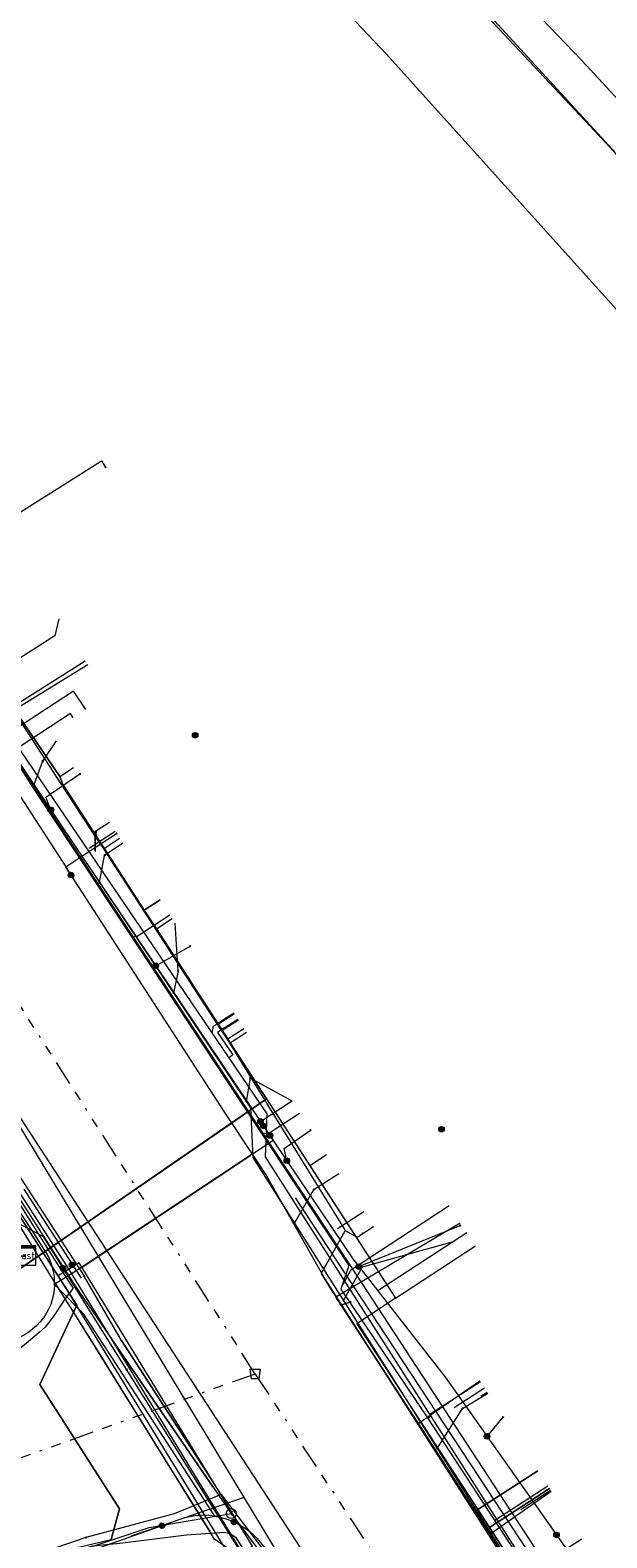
# Model space of a CAD drawing. Header units: metres. Extents: x 154975 to 155642, y 461260 to 461877.
# Tile 66 of 95: x 155297 to 155321, y 461719 to 461781. Entities that reach past the tile are written whole.
import ezdxf
from ezdxf.enums import TextEntityAlignment as Align
from ezdxf.lldxf.tags import DXFTag

# ---------------------------------------------------------------- set-up
doc = ezdxf.new("R2010")
doc.units = ezdxf.units.M
doc.linetypes.add('RI-OVERIG-SO', pattern=[17, 5, -2, 2, -2, 0, -2, 2, -2])
for name, color, linetype, lineweight, true_color in [('B-WE-KL-DATA-G', 3, 'KL-DATA-SO', 18, 0x00ff00), ('B-WE-KL-DATA_DUCT-G', 3, 'Continuous', 18, 0x00ff00), ('B-WE-KL-DATA_HULPSTUK-S', 3, 'Continuous', 18, 0x00ff00), ('B-WE-KL-DATA_KABELBED-G', 3, 'Continuous', 18, 0x00ff00), ('B-WE-KL-DATA_MANTELBUIS-G', 3, 'Continuous', 18, 0x00ff00), ('B-WE-KL-ET_LS-G', 1, 'KL-LS-SO', 18, 0xff0000), ('B-WE-KL-ET_LS-S', 1, 'Continuous', 18, 0xff0000), ('B-WE-KL-ET_LS_KABELBED-G', 1, 'Continuous', 18, 0xff0000), ('B-WE-KL-ET_LS_MANTELBUIS-G', 1, 'Continuous', 18, 0xff0000), ('B-WE-KL-ET_MS-G', 1, 'KL-MS-SO', 18, 0xff0000), ('B-WE-KL-ET_MS_MANTELBUIS-G', 1, 'Continuous', 18, 0xff0000), ('B-WE-KL-GAS_LD-G', 30, 'KL-GAS_LD-SO', 18, 0xff7f00), ('B-WE-KL-GAS_LD_HULPSTUK-S', 30, 'Continuous', 18, 0xff7f00), ('B-WE-KL-GAS_LD_MANTELBUIS-G', 30, 'Continuous', 18, 0xff7f00), ('B-WE-KL-WATER-G', 5, 'KL-WATER-SO', 18, 0x0000ff), ('B-WE-KL-WATER_HULPSTUK-S', 5, 'Continuous', 18, 0x0000ff), ('B-WE-KL-WATER_MANTELBUIS-G', 5, 'Continuous', 18, 0x0000ff), ('B-WE-RI-VRIJVERVAL-G', 6, 'RI-OVERIG-SO', 18, 0xff00ff), ('B-WE-RI-VRIJVERVAL_HULPSTUK-S', 6, 'Continuous', 18, 0xff00ff), ('V-WE-KL-WATER-G', 5, 'V-KL-WATER-SO', 18, 0x0000ff)]:
    doc.layers.add(name, color=color, linetype=linetype, lineweight=lineweight, true_color=true_color)
doc.styles.add('NLCS-ISO', font='NLCS-ISO.ttf')
tags = doc.linetypes.add('KL-DATA-SO', pattern='A,4,-1,[101,NLCS.SHX,S=0.5,R=0,X=0,Y=0],-1,4,-1,["D",Standard,S=1,R=0,X=-0.25,Y=-0.5],-1.5', length=12.5).pattern_tags.tags
tags[18] = DXFTag(74, 10)
tags = doc.linetypes.add('KL-GAS_LD-SO', pattern='A,4,-1,[69,NLCS.SHX,S=0.5,R=0,X=0,Y=0],-1,4,-1,["L",Standard,S=1,R=0,X=0.25,Y=-0.5],-2', length=13).pattern_tags.tags
tags[18] = DXFTag(74, 10)
tags = doc.linetypes.add('KL-LS-SO', pattern='A,4,-1,[103,NLCS.SHX,S=0.75,R=0,X=0,Y=0],-1,4,-1,["L",Standard,S=1,R=0,X=0,Y=-0.5],-2', length=13).pattern_tags.tags
tags[18] = DXFTag(74, 10)
tags = doc.linetypes.add('KL-MS-SO', pattern='A,4,-1,[103,NLCS.SHX,S=0.75,R=0,X=0,Y=0],-1,4,-1,["M",Standard,S=1,R=0,X=0,Y=-0.5],-2', length=13).pattern_tags.tags
tags[18] = DXFTag(74, 10)
doc.linetypes.add('KL-WATER-SO', pattern='A,7,-0.5,[168,NLCS.SHX,S=0.75,R=0,X=0.75,Y=0],-2', length=9.5)
doc.linetypes.add('V-KL-WATER-SO', pattern='A,3.5,[24,NLCS.SHX,S=0.5,R=0,X=0,Y=0],3.5,-0.5,[168,NLCS.SHX,S=0.75,R=0,X=0.75,Y=0],-2', length=9.5)

# ---------------------------------------------------------------- blocks, each defined once
blk = doc.blocks.new('SKL-WTB_HULP_T STUK-SO')
at = {"color": 0, "linetype": 'ByBlock', "lineweight": 18}
blk.add_circle((0, 0), 1, dxfattribs=at)
at = {"color": 0, "linetype": 'ByBlock', "lineweight": -2, "style": 'NLCS-ISO'}
blk.add_text('T', height=1, dxfattribs=at).set_placement((0, 0), align=Align.MIDDLE_CENTER)
at = {"color": 0, "linetype": 'ByBlock', "lineweight": 18, "style": 'NLCS-ISO', "flags": 1}
for tag, p in [('TYPE', (1.5, 0)), ('OMSCHRIJVING', (1.5, -3)), ('LABEL', (1.5, -1.5))]:
    blk.add_attdef(tag, p, '', height=1, dxfattribs=at)
blk = doc.blocks.new('SKL-WTB_HULP_KAST-SO')
at = {"color": 0, "linetype": 'ByBlock', "lineweight": 18}
for points in [[(-2, 2), (2, 2), (2, 1.68), (-2, 1.68)], [(-2, 1.52), (2, 1.52), (2, -2), (-2, -2)]]:
    blk.add_lwpolyline(points, close=True, dxfattribs=at)
at = {"color": 0, "linetype": 'ByBlock', "lineweight": 18, "style": 'NLCS-ISO'}
blk.add_text('kast', height=1.5, dxfattribs=at).set_placement((0, 0), align=Align.MIDDLE_CENTER)
at = {"color": 0, "linetype": 'ByBlock', "lineweight": 18, "style": 'NLCS-ISO', "flags": 1}
for tag, p in [('TYPE', (2.5, 0)), ('OMSCHRIJVING', (2.5, -3)), ('LABEL', (2.5, -1.5))]:
    blk.add_attdef(tag, p, '', height=1, dxfattribs=at)
blk = doc.blocks.new('SKL-WTB_HULP_OVERIG-SO')
at = {"color": 0, "linetype": 'ByBlock', "lineweight": 18}
for points in [[(-0.14, 0.14), (0.14, -0.14)], [(0.14, 0.14), (-0.14, -0.14)]]:
    blk.add_lwpolyline(points, dxfattribs=at)
at = {"color": 0, "linetype": 'ByBlock', "lineweight": 18, "style": 'NLCS-ISO', "flags": 1}
for tag, p in [('TYPE', (1.5, 0)), ('OMSCHRIJVING', (1.5, -3)), ('LABEL', (1.5, -1.5))]:
    blk.add_attdef(tag, p, '', height=1, dxfattribs=at)
blk = doc.blocks.new('SKL-WTB_HULP_MOF-SO')
at = {"linetype": 'ByBlock', "lineweight": 18}
h = blk.add_hatch(color=0, dxfattribs=at)
h.dxf.hatch_style = 1
h.paths.add_polyline_path([(-0.5625, 0, 1), (0.5625, 0, 1)])
at = {"color": 0, "linetype": 'ByBlock', "lineweight": 18}
blk.add_circle((0, 0), 0.5625, dxfattribs=at)
at = {"color": 0, "linetype": 'ByBlock', "lineweight": 18, "style": 'NLCS-ISO', "flags": 1}
for tag, p in [('TYPE', (1.5, 0)), ('OMSCHRIJVING', (1.5, -3)), ('LABEL', (1.5, -1.5))]:
    blk.add_attdef(tag, p, '', height=1, dxfattribs=at)
blk = doc.blocks.new('SRI-HULP_AFVOER_OPVANG-SO')
at = {"color": 0, "linetype": 'ByBlock', "lineweight": 18}
blk.add_lwpolyline([(-0.75, -1), (-1, 1), (1, 1), (0.75, -1)], close=True, dxfattribs=at)
at = {"color": 0, "linetype": 'ByBlock', "lineweight": 18, "style": 'NLCS-ISO', "flags": 1}
for tag, p in [('TYPE', (1.5, 0)), ('OMSCHRIJVING', (1.5, -3)), ('LABEL', (1.5, -1.5))]:
    blk.add_attdef(tag, p, '', height=1, dxfattribs=at)
blk = doc.blocks.new('SKL-ET_LS_MAST-SO')
for p, q in [((-0.05, 2.07), (0.05, 2.07)), ((-0.05, -2), (0.05, -2))]:
    blk.add_line(p, q)
for points in [[(-0.18, 1.76), (-0.22, 1.76), (-0.22, 1.84), (-0.18, 1.84), (-0.18, 1.79)], [(-0.18, 1.49), (-0.22, 1.49), (-0.22, 1.57), (-0.18, 1.57), (-0.18, 1.52)], [(-0.18, 1.79), (-0.05, 1.79)], [(-0.18, 1.76), (-0.05, 1.76)], [(-0.18, 1.52), (-0.05, 1.52)], [(-0.18, 1.49), (-0.05, 1.49)], [(-0.05, -2), (-0.05, 2.07)], [(0.05, -2), (0.05, 2.07)], [(0.18, 1.92), (0.05, 1.92)], [(0.18, 1.89), (0.05, 1.89)], [(0.18, 1.66), (0.05, 1.66)], [(0.18, 1.63), (0.05, 1.63)], [(0.18, 1.39), (0.05, 1.39)], [(0.18, 1.36), (0.05, 1.36)], [(0.18, 1.89), (0.22, 1.89), (0.22, 1.97), (0.18, 1.97), (0.18, 1.92)], [(0.18, 1.63), (0.22, 1.63), (0.22, 1.71), (0.18, 1.71), (0.18, 1.66)], [(0.18, 1.36), (0.22, 1.36), (0.22, 1.44), (0.18, 1.44), (0.18, 1.39)]]:
    blk.add_lwpolyline(points)

msp = doc.modelspace()

# ---------------------------------------------------------------- linework, layer by layer
at = {"layer": 'B-WE-KL-DATA-G', "ltscale": 0.2, "flags": 128}
for points in [[(155297.024, 461730.873), (155296.747, 461730.825), (155296.828, 461730.358), (155306.8, 461737.229), (155298.529, 461750), (155298.4, 461750.318), (155292.53, 461758.996), (155281.638, 461775.787), (155274.345, 461787.086), (155276.063, 461788.205)], [(155297.024, 461730.873), (155296.747, 461730.825), (155296.828, 461730.358), (155306.8, 461737.229), (155298.529, 461750), (155298.4, 461750.318), (155292.53, 461758.996), (155283.38, 461773.102), (155283.982, 461773.497)], [(155297.024, 461730.873), (155296.747, 461730.825), (155296.828, 461730.358), (155306.8, 461737.229), (155298.529, 461750), (155298.4, 461750.318), (155292.53, 461758.996), (155286.816, 461767.805), (155287.444, 461768.219)], [(155297.024, 461730.873), (155296.747, 461730.825), (155296.828, 461730.358), (155306.8, 461737.229), (155298.529, 461750), (155298.4, 461750.318), (155292.53, 461758.996), (155287.356, 461766.972), (155287.989, 461767.388)], [(155297.024, 461730.873), (155296.747, 461730.825), (155296.828, 461730.358), (155306.8, 461737.229), (155298.529, 461750), (155298.4, 461750.318), (155292.53, 461758.996), (155290.088, 461762.76), (155290.741, 461763.183)], [(155297.024, 461730.873), (155296.747, 461730.825), (155296.828, 461730.358), (155306.8, 461737.229), (155298.529, 461750), (155298.4, 461750.318), (155296.482, 461753.153), (155299.435, 461755.021)], [(155299.541, 461754.853), (155296.523, 461753.005)], [(155296.523, 461753.005), (155296.529, 461752.995), (155299.75, 461748.016)], [(155297.024, 461730.873), (155296.747, 461730.825), (155296.828, 461730.358), (155306.8, 461737.229), (155298.529, 461750), (155298.4, 461750.318), (155298.967, 461750.689)], [(155288.109, 461750), (155293.722, 461741.155), (155317.609, 461704.505), (155347.881, 461658.297), (155347.434, 461655.514), (155350.091, 461651.137), (155376.202, 461612.756), (155397.767, 461579.618), (155399.429, 461577.314)], [(155300.421, 461748.454), (155299.75, 461748.016)], [(155299.75, 461748.016), (155300.173, 461747.39)], [(155300.173, 461747.39), (155300.834, 461747.822)], [(155300.173, 461747.39), (155304.136, 461741.285), (155304.814, 461740.241)], [(155302.475, 461745.31), (155301.835, 461744.896), (155306.8, 461737.229), (155296.828, 461730.358), (155296.747, 461730.825), (155297.024, 461730.873)], [(155291.394, 461741.239), (155294.94, 461735.773), (155295.815, 461734.425), (155296.847, 461732.834), (155298.209, 461730.686), (155298.476, 461730.265), (155298.952, 461729.543), (155298.599, 461729.09), (155298.5, 461728.939), (155298.135, 461728.387), (155297.813, 461727.965), (155297.57, 461727.74), (155296.274, 461726.649), (155296.036, 461726.508), (155292.983, 461725.45), (155266.823, 461716.069), (155253.49, 461711.416), (155249.526, 461710.003)], [(155305.495, 461740.687), (155304.814, 461740.241)], [(155297.024, 461730.873), (155296.747, 461730.825), (155296.828, 461730.358), (155306.8, 461737.229), (155304.995, 461740.016), (155305.656, 461740.448)], [(155297.024, 461730.873), (155296.747, 461730.825), (155296.828, 461730.358), (155306.8, 461737.229), (155305.321, 461739.512), (155305.984, 461739.946)], [(155304.814, 461740.241), (155305.203, 461739.653)], [(155305.203, 461739.653), (155305.881, 461740.096)], [(155305.203, 461739.653), (155307.12, 461736.524), (155309.991, 461731.894)], [(155297.024, 461730.873), (155296.747, 461730.825), (155296.828, 461730.358), (155306.8, 461737.229), (155308.553, 461734.522), (155309.236, 461734.968)], [(155297.024, 461730.873), (155296.747, 461730.825), (155296.828, 461730.358), (155306.8, 461737.229), (155312.035, 461729.145), (155315.279, 461731.266)], [(155309.608, 461729.189), (155314.663, 461732.2)], [(155309.991, 461731.894), (155310.475, 461731.62), (155311.135, 461732.051)], [(155309.991, 461731.894), (155309.016, 461730.143), (155309.467, 461729.411), (155309.608, 461729.189)], [(155309.822, 461728.851), (155309.608, 461729.189)], [(155310.207, 461728.991), (155309.822, 461728.851)], [(155438.756, 461536.298), (155437.885, 461536.446), (155437.578, 461536.841), (155437.506, 461537.923), (155437.227, 461538.347), (155435.789, 461540.529), (155435.128, 461541.492), (155434.223, 461542.637), (155433.482, 461543.54), (155432.898, 461544.262), (155432.503, 461544.752), (155432.067, 461545.367), (155431.445, 461546.286), (155430.473, 461547.749), (155421.939, 461560.88), (155416.037, 461569.982), (155414.528, 461572.203), (155411.056, 461577.515), (155410.278, 461578.705), (155405.301, 461586.32), (155405.226, 461586.437), (155400.372, 461593.896), (155395.216, 461601.819), (155392.507, 461605.983), (155392.498, 461605.995), (155388.121, 461612.719), (155388.08, 461612.773), (155387.978, 461612.909), (155383.512, 461619.829), (155383.494, 461619.856), (155381.975, 461622.146), (155381.954, 461622.177), (155377.525, 461628.889), (155377.512, 461628.908), (155371.135, 461638.77), (155371.106, 461638.816), (155368.589, 461642.658), (155361.996, 461652.722), (155358.251, 461658.44), (155358.202, 461658.513), (155356.514, 461660.999), (155356.471, 461661.065), (155351.698, 461668.404), (155351.664, 461668.457), (155350.092, 461670.856), (155350.022, 461670.963), (155346.257, 461676.763), (155346.224, 461676.814), (155345.113, 461678.492), (155345.089, 461678.529), (155339.005, 461687.869), (155338.938, 461687.971), (155334.314, 461694.935), (155334.299, 461694.958), (155330.763, 461700.242), (155330.202, 461701.399), (155329.348, 461702.918), (155328.861, 461703.329), (155327.843, 461704.944), (155326.348, 461707.148), (155324.573, 461707.04), (155324.351, 461707.029), (155324.142, 461707.148), (155323.969, 461707.308), (155323.753, 461707.489), (155323.058, 461708.592), (155322.993, 461708.674), (155322.858, 461708.842), (155318.526, 461715.368), (155318.522, 461715.374), (155315.918, 461719.478), (155315.869, 461719.555), (155312.962, 461724.032), (155312.952, 461724.047), (155309.822, 461728.851), (155310.207, 461728.991)], [(155309.822, 461728.851), (155312.952, 461724.047)], [(155312.952, 461724.047), (155315.458, 461725.777)], [(155312.952, 461724.047), (155312.962, 461724.032), (155315.869, 461719.555)], [(155317.818, 461722.128), (155315.382, 461720.553), (155324.235, 461706.866), (155325.875, 461707.927), (155332.565, 461697.188), (155324.674, 461690.582)], [(155318.286, 461721.404), (155315.853, 461719.825), (155324.235, 461706.866), (155325.875, 461707.927), (155332.565, 461697.188), (155324.674, 461690.582)], [(155315.869, 461719.555), (155318.356, 461721.296)], [(155274.283, 461710.162), (155274.898, 461710.379), (155286.326, 461714.449), (155296.954, 461718.173), (155299.375, 461718.955), (155299.697, 461719.071), (155300.137, 461719.117), (155300.837, 461719.191), (155303.553, 461719.53), (155305.086, 461719.635), (155305.321, 461719.584), (155305.545, 461719.434), (155306.446, 461718.026), (155308.226, 461715.292)], [(155318.522, 461715.374), (155315.918, 461719.478), (155315.869, 461719.555)]]:
    msp.add_lwpolyline(points, dxfattribs=at)
at = {"layer": 'B-WE-KL-DATA_DUCT-G', "ltscale": 0.2, "flags": 128}
msp.add_lwpolyline([(155257.38, 461703.639), (155259.263, 461704.307), (155266.741, 461707.131), (155267.484, 461707.407), (155277.377, 461711.051), (155277.475, 461710.772), (155288.212, 461715.024), (155299.054, 461718.999), (155300.487, 461719.334), (155300.835, 461720.586), (155297.594, 461725.636), (155299.095, 461728.854), (155291.469, 461740.747), (155287.459, 461746.968), (155278.097, 461761.36), (155273.746, 461767.971), (155272.067, 461770.819), (155267.744, 461777.522), (155261.374, 461787.678), (155258.037, 461792.892), (155254.656, 461797.924), (155252.533, 461801.265), (155248.441, 461807.422)], dxfattribs=at)
msp.add_lwpolyline([(155257.38, 461703.639), (155259.263, 461704.307), (155266.741, 461707.131), (155267.484, 461707.407), (155277.377, 461711.051), (155277.475, 461710.772), (155288.212, 461715.024), (155299.054, 461718.999), (155300.487, 461719.334), (155300.835, 461720.586), (155297.594, 461725.636), (155299.095, 461728.854), (155291.469, 461740.747), (155287.459, 461746.968), (155278.097, 461761.36), (155273.746, 461767.971), (155272.067, 461770.819), (155267.744, 461777.522), (155261.374, 461787.678), (155258.037, 461792.892), (155254.656, 461797.924), (155252.533, 461801.265), (155248.441, 461807.422)], dxfattribs=at)
at = {"layer": 'B-WE-KL-DATA_KABELBED-G', "ltscale": 0.2, "flags": 128}
for points in [[(155241.175, 461842.978), (155243.305, 461839.512), (155251.007, 461826.663), (155254.761, 461819.718), (155260.711, 461806.664), (155266.751, 461796.417), (155271.786, 461787.902), (155271.814, 461787.86), (155272.773, 461786.39), (155280.213, 461775.055), (155295.858, 461750.965), (155296.481, 461750), (155298.643, 461746.653), (155298.857, 461746.322), (155305.085, 461736.681), (155306.215, 461734.984), (155306.8, 461734.106), (155309.182, 461729.893), (155323.691, 461707.212)], [(155263.867, 461834.977), (155264.485, 461834.361), (155271.626, 461826.899), (155306.032, 461791.967), (155339.839, 461755.063), (155350.966, 461742.463), (155351.727, 461741.697)], [(155547.793, 461429.458), (155547.294, 461430.352), (155532.474, 461456.753), (155508.198, 461500), (155506.684, 461502.692), (155504.365, 461506.585), (155500, 461513.915), (155475.307, 461555.386), (155470.677, 461563.221), (155440.313, 461615.003), (155410.884, 461661.906), (155378.694, 461706.959), (155343.859, 461750), (155320.733, 461775.882), (155306.04, 461791.565), (155303.283, 461794.687), (155269.166, 461827.78), (155264.867, 461832.132)], [(155298.194, 461729.699), (155298.194, 461729.804), (155298.183, 461729.996), (155298.156, 461730.187), (155298.115, 461730.376), (155298.058, 461730.56), (155297.987, 461730.739), (155297.902, 461730.912), (155297.803, 461731.078), (155297.278, 461731.886), (155296.841, 461732.558), (155288.59, 461745.251), (155287.208, 461747.421), (155285.566, 461750), (155283.515, 461753.221), (155278.413, 461761.236), (155277.562, 461762.573), (155272.652, 461770.286), (155272.652, 461770.286), (155272.05, 461771.231), (155263.136, 461785.058), (155261.506, 461787.586), (155261.185, 461788.083), (155252.462, 461801.614)], [(155272.067, 461788.094), (155273.055, 461786.589), (155273.676, 461785.681), (155280.714, 461775.385), (155282.552, 461772.576), (155282.935, 461771.991), (155285.724, 461767.727), (155286.051, 461767.229), (155288.42, 461763.607), (155296.41, 461751.395), (155297.348, 461750), (155298.041, 461748.97), (155299.306, 461747.088), (155302.298, 461742.64), (155306.553, 461736.312), (155307.066, 461735.549), (155307.066, 461735.548)], [(155292.048, 461758.071), (155300.098, 461763.143), (155300.258, 461762.889)], [(155296.482, 461753.153), (155299.435, 461755.021)], [(155296.482, 461753.153), (155298.4, 461750.318)], [(155298.041, 461748.97), (155297.831, 461749.49), (155299.224, 461750.426)], [(155298.4, 461750.318), (155298.967, 461750.689)], [(155298.4, 461750.318), (155298.529, 461750), (155301.835, 461744.896)], [(155298.857, 461746.322), (155298.643, 461746.653), (155299.306, 461747.088), (155300.711, 461748.011)], [(155301.835, 461744.896), (155302.475, 461745.31)], [(155301.835, 461744.896), (155302.325, 461744.139)], [(155302.325, 461744.139), (155302.968, 461744.555)], [(155302.325, 461744.139), (155304.995, 461740.016)], [(155302.297, 461742.64), (155302.298, 461742.64), (155303.698, 461743.437)], [(155291.469, 461740.747), (155297.731, 461730.98)], [(155304.995, 461740.016), (155305.656, 461740.448)], [(155304.995, 461740.016), (155305.321, 461739.512)], [(155305.321, 461739.512), (155305.984, 461739.946)], [(155305.321, 461739.512), (155306.8, 461737.229)], [(155305.104, 461736.06), (155306.8, 461737.229)], [(155306.552, 461736.312), (155306.553, 461736.312), (155307.813, 461737.137)], [(155306.8, 461737.229), (155308.553, 461734.522)], [(155298.948, 461731.818), (155305.104, 461736.06)], [(155307.623, 461734.72), (155307.52, 461735.212), (155308.578, 461735.964)], [(155307.066, 461735.548), (155306.228, 461734.993), (155306.215, 461734.984), (155299.143, 461730.296), (155298.733, 461730.038), (155298.241, 461729.729), (155298.194, 461729.699)], [(155307.066, 461735.548), (155307.623, 461734.72), (155310.334, 461730.691), (155310.339, 461730.685), (155310.547, 461730.419), (155314.068, 461725.917), (155315.752, 461723.525), (155318.569, 461719.525), (155318.97, 461718.955)], [(155299.307, 461730.404), (155306.158, 461734.946)], [(155308.553, 461734.522), (155309.236, 461734.968)], [(155308.553, 461734.522), (155312.035, 461729.145)], [(155296.715, 461732.184), (155297.278, 461731.886), (155297.724, 461731.65), (155298.733, 461730.038), (155304.852, 461720.262), (155305.987, 461718.449)], [(155298.93, 461728.62), (155298.371, 461729.52), (155298.241, 461729.729), (155298.194, 461729.804), (155296.715, 461732.184)], [(155310.547, 461730.419), (155314.656, 461732.096)], [(155297.731, 461730.98), (155298.948, 461731.818)], [(155296.828, 461730.358), (155297.731, 461730.98)], [(155297.731, 461730.98), (155299.095, 461728.854), (155297.594, 461725.636)], [(155312.035, 461729.145), (155315.279, 461731.266)], [(155298.194, 461729.699), (155298.18, 461729.492), (155298.149, 461729.287), (155298.1, 461729.086), (155298.034, 461728.889), (155297.951, 461728.699), (155297.853, 461728.517), (155297.739, 461728.343), (155297.611, 461728.18), (155297.47, 461728.029), (155297.316, 461727.89), (155297.15, 461727.765), (155296.975, 461727.654), (155296.791, 461727.559), (155296.599, 461727.48), (155252.919, 461711.599)], [(155298.194, 461729.699), (155298.371, 461729.52), (155299.346, 461728.532), (155304.563, 461720.478), (155304.683, 461720.292)], [(155312.035, 461729.145), (155310.463, 461728.097), (155315.382, 461720.553)], [(155304.48, 461719.691), (155304.09, 461720.318), (155298.93, 461728.62)], [(155298.932, 461728.617), (155302.836, 461722.336), (155303.58, 461721.139), (155304.48, 461719.691)], [(155299.346, 461728.532), (155304.563, 461720.478)], [(155299.565, 461727.598), (155302.836, 461722.336), (155303.58, 461721.139)], [(155297.594, 461725.636), (155300.835, 461720.586)], [(155315.752, 461723.525), (155316.407, 461724.31)], [(155315.382, 461720.553), (155317.818, 461722.128)], [(155315.853, 461719.825), (155318.286, 461721.404)], [(155300.835, 461720.586), (155300.487, 461719.334)], [(155315.853, 461719.825), (155315.382, 461720.553)], [(155304.682, 461720.292), (155304.485, 461720.314), (155304.288, 461720.323), (155304.09, 461720.318), (155303.882, 461720.299), (155303.675, 461720.266), (155303.472, 461720.217), (155303.272, 461720.155), (155277.926, 461711.209)], [(155304.682, 461720.292), (155304.852, 461720.262), (155305.101, 461720.199), (155305.344, 461720.114), (155305.578, 461720.009), (155305.802, 461719.883), (155306.015, 461719.739), (155306.214, 461719.577), (155306.398, 461719.398), (155306.566, 461719.203), (155306.716, 461718.995), (155308.102, 461716.888), (155308.927, 461715.633), (155310.526, 461713.2), (155315.688, 461705.35), (155315.898, 461705.03), (155321.028, 461697.228), (155327.966, 461686.332), (155338.742, 461669.411), (155339.023, 461668.97), (155339.816, 461667.724)], [(155319.014, 461714.938), (155315.853, 461719.825)], [(155305.987, 461718.449), (155304.688, 461719.358), (155304.48, 461719.691)], [(155318.569, 461719.525), (155318.97, 461718.955), (155319.602, 461719.368)]]:
    msp.add_lwpolyline(points, dxfattribs=at)
at = {"layer": 'B-WE-KL-DATA_MANTELBUIS-G', "ltscale": 0.2, "flags": 128}
for points in [[(155298.948, 461731.818), (155305.104, 461736.06)], [(155299.307, 461730.404), (155306.158, 461734.946)], [(155298.932, 461728.617), (155302.836, 461722.336), (155303.58, 461721.139), (155304.48, 461719.691)], [(155299.346, 461728.532), (155304.563, 461720.478)], [(155299.346, 461728.532), (155304.563, 461720.478)], [(155299.565, 461727.598), (155302.836, 461722.336), (155303.58, 461721.139)], [(155297.594, 461725.636), (155300.835, 461720.586)]]:
    msp.add_lwpolyline(points, dxfattribs=at)
at = {"layer": 'B-WE-KL-ET_LS-G', "ltscale": 0.2, "flags": 128}
for points in [[(155229.023, 461838.281), (155229.758, 461838.765), (155242.873, 461818.84), (155246.957, 461812.831), (155252.731, 461803.98), (155258.159, 461807.521), (155273.279, 461786.734), (155280.927, 461775.321), (155291.819, 461758.53), (155295.662, 461752.287), (155296.567, 461751.155), (155297.272, 461750.027), (155310.198, 461730.469), (155325.025, 461707.76), (155326.006, 461706.115), (155331.737, 461697.091), (155337.791, 461688.192), (155341.722, 461682.232), (155352.655, 461665.057), (155353.823, 461663.545), (155359.279, 461655.016), (155370.099, 461639.269), (155378.376, 461625.864), (155385.514, 461614.858), (155394.094, 461601.714), (155399.192, 461593.635), (155412.291, 461574.206), (155421.138, 461559.576), (155421.984, 461558.216), (155431.813, 461544.148), (155438.912, 461535.339), (155448.615, 461522.615), (155448.9, 461522.531), (155451.753, 461520.209), (155455.621, 461516.902), (155463.594, 461506.267), (155471.478, 461496.941), (155474.878, 461492.079), (155482.353, 461482.574), (155490.259, 461472.64), (155492.956, 461469.433), (155494.883, 461469.735), (155503.931, 461456.968), (155521.037, 461434.853), (155520.714, 461434.606), (155522.913, 461430.894), (155522.77, 461430.024), (155523.09, 461429.501)], [(155540.102, 461443.223), (155538.12, 461446.457), (155532.929, 461456.087), (155526.1, 461468.367), (155522.59, 461475.089), (155514.161, 461490.328), (155508.71, 461500.4), (155501.884, 461512.103), (155489.767, 461533.971), (155477.607, 461555.813), (155465.314, 461577.582), (155452.772, 461599.226), (155440.105, 461620.575), (155426.54, 461641.669), (155419.007, 461652.792), (155412.712, 461662.382), (155403.129, 461676.61), (155398.738, 461683.005), (155392.258, 461691.974), (155383.782, 461702.945), (155377.984, 461710.028), (155368.292, 461722.653), (155358.338, 461735.001), (155352.647, 461742.041), (155347.96, 461747.234), (155336.361, 461760.913), (155330.857, 461766.984), (155324.132, 461774.5), (155319.604, 461779.396), (155316.982, 461782.137), (155309.832, 461789.773), (155302.384, 461797.488), (155291.264, 461808.437), (155284.787, 461815.143), (155272.755, 461826.127), (155266.791, 461831.915)], [(155293.83, 461755.167), (155295.621, 461752.258), (155296.526, 461751.126), (155297.23, 461750), (155310.143, 461730.462), (155309.815, 461729.501), (155313.357, 461724.244), (155324.03, 461707.916), (155324.993, 461707.716), (155325.963, 461706.089), (155331.695, 461697.064), (155337.887, 461687.954), (155341.68, 461682.205), (155352.614, 461665.028), (155353.751, 461663.556), (155355.041, 461661.548), (155359.237, 461654.988), (155370.057, 461639.242), (155378.334, 461625.837), (155382.898, 461618.8), (155386.238, 461613.658), (155393.725, 461602.189), (155399.292, 461593.398), (155412.247, 461574.182), (155412.939, 461572.523), (155413.206, 461572.115)], [(155298.954, 461752.712), (155298.845, 461752.879), (155296.401, 461751.283)], [(155302.878, 461744.692), (155301.55, 461743.826), (155301.328, 461743.8)], [(155314.531, 461706.996), (155313.245, 461708.894), (155293.722, 461741.155)], [(155308.141, 461736.635), (155306.857, 461735.796), (155306.579, 461735.854)], [(155314.216, 461732.884), (155310.205, 461730.263), (155309.899, 461729.687), (155309.88, 461729.693)], [(155315.483, 461725.738), (155313.47, 461724.436), (155313.357, 461724.244)], [(155305.893, 461721.043), (155301.309, 461719.476)], [(155318.222, 461721.502), (155316.062, 461720.105)]]:
    msp.add_lwpolyline(points, dxfattribs=at)
at = {"layer": 'B-WE-KL-ET_LS_KABELBED-G', "ltscale": 0.2, "flags": 128}
msp.add_lwpolyline([(155419.007, 461652.792), (155412.712, 461662.382), (155403.129, 461676.61), (155398.738, 461683.005), (155392.258, 461691.974), (155383.782, 461702.945), (155377.984, 461710.028), (155368.292, 461722.653), (155358.338, 461735.001), (155352.647, 461742.041), (155347.96, 461747.234), (155336.361, 461760.913), (155330.857, 461766.984), (155324.132, 461774.5), (155319.604, 461779.396), (155316.982, 461782.137), (155309.832, 461789.773), (155302.384, 461797.488), (155291.264, 461808.437), (155284.787, 461815.143), (155272.755, 461826.127), (155266.791, 461831.915)], dxfattribs=at)
at = {"layer": 'B-WE-KL-ET_LS_MANTELBUIS-G', "ltscale": 0.2, "flags": 128}
msp.add_lwpolyline([(155305.369, 461718.551), (155306.223, 461719.073), (155299.193, 461730.571), (155298.339, 461730.049), (155305.369, 461718.551)], dxfattribs=at)
at = {"layer": 'B-WE-KL-ET_MS-G', "ltscale": 0.2, "flags": 128}
for points in [[(155249.172, 461840.739), (155284.424, 461808.388), (155311.652, 461779.673), (155338.381, 461750), (155343.091, 461744.652), (155345.65, 461741.7), (155348.193, 461738.735), (155352.179, 461734.021), (155356.944, 461728.275), (155360.737, 461723.612), (155363.795, 461719.79), (155365.6, 461717.608), (155368.099, 461714.529), (155371.502, 461710.244), (155374.851, 461705.915), (155376.504, 461703.735), (155378.265, 461701.524)], [(155259.031, 461792.018), (155259.769, 461790.794), (155272.485, 461771.088), (155274.062, 461768.22), (155281.757, 461756.889), (155286.109, 461750), (155298.773, 461730.299), (155305.796, 461718.812), (155307.992, 461716.225), (155315.935, 461703.411), (155322.378, 461694.033), (155328.646, 461685.224), (155339.94, 461667.764), (155350.05, 461651.11), (155350.09, 461650.828), (155350.087, 461650.686), (155350.035, 461650.406), (155349.966, 461650.224), (155349.871, 461650.055), (155349.752, 461649.901), (155349.612, 461649.766), (155349.453, 461649.652), (155346.854, 461647.934)], [(155266.172, 461783.822), (155273.86, 461771.908), (155283.091, 461757.773), (155288.109, 461750), (155293.722, 461741.155), (155317.609, 461704.505), (155347.881, 461658.297), (155347.434, 461655.514), (155350.116, 461651.096), (155350.14, 461650.83), (155350.137, 461650.682), (155350.083, 461650.391), (155350.011, 461650.203), (155349.913, 461650.027), (155349.789, 461649.868), (155349.644, 461649.727), (155347.286, 461648.159)]]:
    msp.add_lwpolyline(points, dxfattribs=at)
at = {"layer": 'B-WE-KL-ET_MS_MANTELBUIS-G', "ltscale": 0.2, "flags": 128}
msp.add_lwpolyline([(155305.369, 461718.551), (155306.223, 461719.073), (155299.193, 461730.571), (155298.339, 461730.049), (155305.369, 461718.551)], dxfattribs=at)
at = {"layer": 'B-WE-KL-GAS_LD-G', "ltscale": 0.2, "flags": 128}
for points in [[(155275.552, 461784.48), (155292.758, 461757.644), (155293.419, 461755.725), (155294.155, 461754.956), (155295.027, 461753.985), (155306.812, 461736.63), (155306.736, 461734.873), (155324.208, 461707.509), (155325.954, 461706.975), (155337.707, 461689.873), (155338.547, 461689.076), (155338.852, 461688.624), (155339.401, 461687.726), (155339.651, 461687.114), (155362.891, 461651.227), (155380.913, 461623.264), (155391.312, 461607.521), (155413.081, 461573.824)], [(155264.95, 461782.546), (155276.119, 461765.417), (155299.054, 461729.604)], [(155298.36, 461756.722), (155298.204, 461756.032), (155295.194, 461754.13)], [(155299.456, 461753.04), (155298.964, 461753.793), (155296.644, 461752.278), (155296.695, 461751.834)], [(155300.656, 461748.095), (155299.592, 461747.4)], [(155304.892, 461740.348), (155305.47, 461740.726)], [(155304.591, 461739.901), (155304.643, 461740.179), (155304.892, 461740.348)], [(155305.061, 461740.1), (155304.812, 461739.931), (155305.433, 461739.018), (155305.267, 461738.905)], [(155305.061, 461740.1), (155305.634, 461740.474)], [(155310.746, 461732.648), (155309.677, 461731.95)], [(155314.927, 461731.795), (155311.317, 461729.437)], [(155299.054, 461729.604), (155305.364, 461720.394)], [(155315.646, 461725.486), (155314.416, 461724.691)], [(155318.331, 461721.334), (155317.119, 461720.55)], [(155302.033, 461719.823), (155305.364, 461720.394)], [(155305.364, 461720.394), (155307.787, 461717.177)], [(155270.29, 461709.214), (155302.033, 461719.823)]]:
    msp.add_lwpolyline(points, dxfattribs=at)
at = {"layer": 'B-WE-KL-GAS_LD_MANTELBUIS-G', "ltscale": 0.2, "flags": 128}
msp.add_lwpolyline([(155304.627, 461721.47), (155300.611, 461727.331)], dxfattribs=at)
at = {"layer": 'B-WE-KL-WATER-G', "ltscale": 0.2, "flags": 128}
for points in [[(155275.464, 461784.021), (155292.253, 461757.916), (155293.285, 461755.683), (155294.028, 461754.751), (155294.811, 461753.779), (155306.151, 461736.871), (155306.242, 461734.856), (155323.816, 461707.093), (155325.865, 461706.666), (155334.6, 461693.86)], [(155265.216, 461782.526), (155276.441, 461765.47), (155299.394, 461730.03)], [(155298.252, 461751.775), (155297.709, 461750.943)], [(155297.709, 461750.943), (155297.356, 461749.985)], [(155300.964, 461747.623), (155300.217, 461747.122)], [(155300.014, 461746.022), (155300.217, 461747.122)], [(155303.216, 461742.418), (155303.091, 461744.366)], [(155303.216, 461742.418), (155303.021, 461741.538)], [(155306.13, 461738.068), (155305.976, 461737.132)], [(155307.798, 461737.16), (155306.13, 461738.068)], [(155308.723, 461733.551), (155309.727, 461734.207)], [(155307.93, 461732.189), (155308.723, 461733.551)], [(155309.922, 461729.042), (155310.693, 461730.408), (155314.391, 461731.446)], [(155304.954, 461721.164), (155300.916, 461727.418), (155299.394, 461730.03)], [(155314.755, 461724.656), (155315.779, 461725.281)], [(155313.725, 461723.034), (155314.755, 461724.656)], [(155304.954, 461721.164), (155303.049, 461720.376), (155299.467, 461719.421)], [(155304.954, 461721.164), (155307.931, 461717.257)], [(155299.467, 461719.421), (155273.864, 461710.609)]]:
    msp.add_lwpolyline(points, dxfattribs=at)
at = {"layer": 'B-WE-KL-WATER_MANTELBUIS-G', "ltscale": 0.2, "flags": 128}
for points in [[(155300.916, 461727.418), (155304.525, 461721.828)], [(155315.503, 461725.155), (155315.755, 461725.318)]]:
    msp.add_lwpolyline(points, dxfattribs=at)
at = {"layer": 'B-WE-RI-VRIJVERVAL-G', "ltscale": 0.2, "flags": 128}
for points in [[(155306.34, 461726.06), (155270, 461783)], [(155306.34, 461726.06), (155295, 461722)], [(155306.34, 461726.06), (155347.5, 461663.5)]]:
    msp.add_lwpolyline(points, dxfattribs=at)
at = {"layer": 'V-WE-KL-WATER-G', "ltscale": 0.2, "flags": 128}
for points in [[(155296.951, 461733.56), (155299.278, 461729.955)], [(155307.96, 461733.21), (155324.485, 461708.097)]]:
    msp.add_lwpolyline(points, dxfattribs=at)

# ---------------------------------------------------------------- block references
at = {"layer": 'B-WE-KL-DATA_HULPSTUK-S', "xscale": 0.2, "yscale": 0.2, "zscale": 0.2}
for name, p in [('SKL-WTB_HULP_OVERIG-SO', (155300.258, 461762.889)), ('SKL-WTB_HULP_MOF-SO', (155303.9, 461752)), ('SKL-WTB_HULP_OVERIG-SO', (155299.224, 461750.426)), ('SKL-WTB_HULP_MOF-SO', (155298.041, 461748.97)), ('SKL-WTB_HULP_OVERIG-SO', (155298.041, 461748.97)), ('SKL-WTB_HULP_OVERIG-SO', (155300.711, 461748.011)), ('SKL-WTB_HULP_MOF-SO', (155298.857, 461746.322)), ('SKL-WTB_HULP_OVERIG-SO', (155298.857, 461746.322)), ('SKL-WTB_HULP_OVERIG-SO', (155303.698, 461743.437)), ('SKL-WTB_HULP_MOF-SO', (155302.297, 461742.64)), ('SKL-WTB_HULP_OVERIG-SO', (155302.297, 461742.64)), ('SKL-WTB_HULP_OVERIG-SO', (155307.813, 461737.137)), ('SKL-WTB_HULP_MOF-SO', (155306.552, 461736.312)), ('SKL-WTB_HULP_OVERIG-SO', (155306.552, 461736.312)), ('SKL-WTB_HULP_MOF-SO', (155306.674, 461736.131)), ('SKL-WTB_HULP_MOF-SO', (155306.936, 461735.743)), ('SKL-WTB_HULP_OVERIG-SO', (155308.578, 461735.964)), ('SKL-WTB_HULP_MOF-SO', (155313.9, 461736)), ('SKL-WTB_HULP_OVERIG-SO', (155307.066, 461735.548)), ('SKL-WTB_HULP_OVERIG-SO', (155307.066, 461735.548)), ('SKL-WTB_HULP_OVERIG-SO', (155307.066, 461735.548)), ('SKL-WTB_HULP_MOF-SO', (155307.623, 461734.72)), ('SKL-WTB_HULP_OVERIG-SO', (155307.623, 461734.72)), ('SKL-WTB_HULP_OVERIG-SO', (155314.656, 461732.096)), ('SKL-WTB_HULP_OVERIG-SO', (155310.7, 461731.76)), ('SKL-WTB_HULP_KAST-SO', (155297.024, 461730.873)), ('SKL-WTB_HULP_MOF-SO', (155298.535, 461730.355)), ('SKL-WTB_HULP_MOF-SO', (155298.9, 461730.493)), ('SKL-WTB_HULP_MOF-SO', (155310.547, 461730.419)), ('SKL-WTB_HULP_OVERIG-SO', (155310.547, 461730.419)), ('SKL-WTB_HULP_OVERIG-SO', (155298.194, 461729.699)), ('SKL-WTB_HULP_OVERIG-SO', (155298.194, 461729.699)), ('SKL-WTB_HULP_OVERIG-SO', (155298.194, 461729.699)), ('SKL-WTB_HULP_OVERIG-SO', (155298.194, 461729.699)), ('SKL-WTB_HULP_OVERIG-SO', (155310.207, 461728.991)), ('SKL-WTB_HULP_OVERIG-SO', (155298.93, 461728.62)), ('SKL-WTB_HULP_OVERIG-SO', (155298.93, 461728.62)), ('SKL-WTB_HULP_OVERIG-SO', (155300.059, 461727.92)), ('SKL-WTB_HULP_OVERIG-SO', (155301.12, 461726.225)), ('SKL-WTB_HULP_OVERIG-SO', (155316.407, 461724.31)), ('SKL-WTB_HULP_MOF-SO', (155315.752, 461723.525)), ('SKL-WTB_HULP_OVERIG-SO', (155315.752, 461723.525)), ('SKL-WTB_HULP_MOF-SO', (155302.554, 461719.902)), ('SKL-WTB_HULP_OVERIG-SO', (155304.48, 461719.691)), ('SKL-WTB_HULP_OVERIG-SO', (155304.48, 461719.691)), ('SKL-WTB_HULP_OVERIG-SO', (155304.682, 461720.292)), ('SKL-WTB_HULP_OVERIG-SO', (155304.682, 461720.292)), ('SKL-WTB_HULP_OVERIG-SO', (155304.683, 461720.292)), ('SKL-WTB_HULP_MOF-SO', (155305.477, 461720.053)), ('SKL-WTB_HULP_MOF-SO', (155318.569, 461719.525)), ('SKL-WTB_HULP_OVERIG-SO', (155318.569, 461719.525))]:
    msp.add_blockref(name, p, dxfattribs=at)
at = {"layer": 'B-WE-KL-ET_LS-S', "xscale": 0.2, "yscale": 0.2, "zscale": 0.2}
msp.add_blockref('SKL-ET_LS_MAST-SO', (155299.845, 461747.69), dxfattribs=at)
at = {"layer": 'B-WE-KL-GAS_LD_HULPSTUK-S', "xscale": 0.2, "yscale": 0.2, "zscale": 0.2}
msp.add_blockref('SKL-WTB_HULP_T STUK-SO', (155305.364, 461720.394), dxfattribs=at)
at = {"layer": 'B-WE-KL-WATER_HULPSTUK-S', "xscale": 0.2, "yscale": 0.2, "zscale": 0.2}
for p in [(155297.709, 461750.943), (155297.356, 461749.985), (155300.217, 461747.122), (155300.014, 461746.022), (155303.216, 461742.418), (155303.021, 461741.538), (155306.13, 461738.068), (155305.976, 461737.132), (155308.723, 461733.551), (155307.93, 461732.189), (155299.394, 461730.03), (155309.922, 461729.042), (155314.755, 461724.656), (155313.725, 461723.034), (155299.467, 461719.421)]:
    msp.add_blockref('SKL-WTB_HULP_OVERIG-SO', p, dxfattribs=at)
at = {"layer": 'B-WE-RI-VRIJVERVAL_HULPSTUK-S', "xscale": 0.2, "yscale": 0.2, "zscale": 0.2}
msp.add_blockref('SRI-HULP_AFVOER_OPVANG-SO', (155306.34, 461726.06), dxfattribs=at)

doc.saveas('drawing.dxf')
